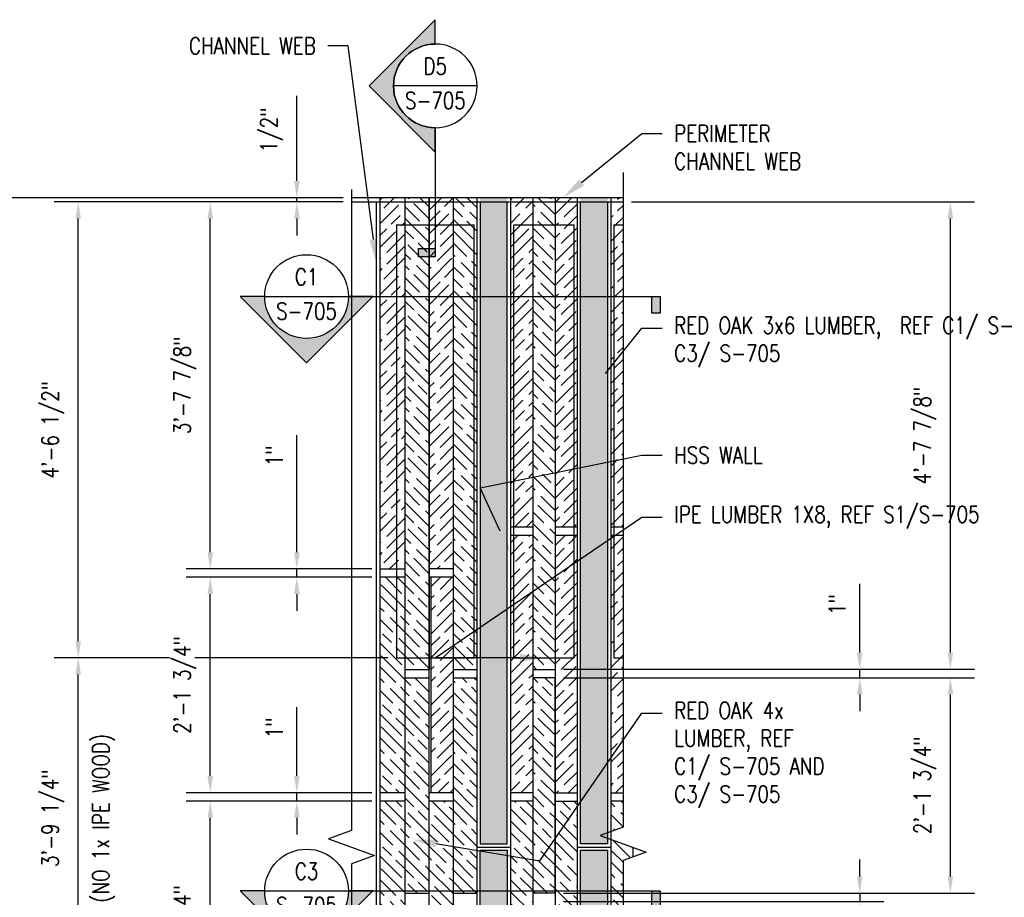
# Model space of a CAD drawing. Header units: inches. Extents: x -39 to 824, y 26 to 218.
# Tile 12 of 13: x 204 to 321, y 113 to 218. Entities that reach past the tile are written whole.
import ezdxf
from ezdxf import colors
from ezdxf.entities.mleader import LeaderData, LeaderLine
from ezdxf.enums import TextEntityAlignment as Align
from ezdxf.math import Vec2, Vec3

# ---------------------------------------------------------------- set-up
doc = ezdxf.new("R2010")
doc.units = ezdxf.units.IN
doc.header["$MEASUREMENT"] = 0
for name, color, linetype in [('A-DETL-MEDM', 3, 'Continuous'), ('A-DETL-THIN', 1, 'Continuous'), ('G-ANNO-SYMB', 2, 'Continuous'), ('S-ANNO-DIMS', 1, 'Continuous'), ('S-ANNO-NOTE', 2, 'Continuous')]:
    doc.layers.add(name, color=color, linetype=linetype)
doc.layers.add('M-DETL-PATT', color=9, linetype='Continuous', true_color=0x808080)
doc.styles.add('Annotative', font='romans.shx', dxfattribs={"width": 0.8, "height": 0.125})
doc.styles.add('Arial', font='romans.shx', dxfattribs={"width": 0.8})
doc.dimstyles.new('Annotative', dxfattribs={"dimscale": 0, "dimtxt": 0.125, "dimasz": 0.125, "dimexe": 0.18, "dimexo": 0.0625, "dimgap": 0.09375, "dimtad": 1, "dimdec": 3, "dimzin": 3, "dimdsep": 46, "dimlunit": 4, "dimtxsty": 'Annotative', "dimcen": 0.09, "dimclrt": 2, "dimazin": 2, "dimtfac": 1, "dimtdec": 3, "dimtmove": 0, "dimatfit": 0, "dimfxl": 1, "dimtfill": 1, "dimfrac": 2, "dimtolj": 1, "dimtzin": 0, "dimarcsym": 0})
pattern_1 = [(45, (-246.8978, -37.039), (2.12132, -2.12132), [5, -1]), (45, (-246.8978, -38.453), (2.12132, -2.12132), [3, -0.75, 1.5, -0.75]), (45, (-247.2518, -40.221), (2.12132, -2.12132), [5, -1])]
pattern_2 = [(135, (-90.2358, -29.059), (2.12132, 2.12132), [5, -1]), (135, (-88.8208, -29.059), (2.12132, 2.12132), [3, -0.75, 1.5, -0.75]), (135, (-87.0538, -29.412), (2.12132, 2.12132), [5, -1])]

# ---------------------------------------------------------------- blocks, each defined once
blk = doc.blocks.new('*D37')
at = {"layer": 'Defpoints', "color": 0, "transparency": 16777216}
for p in [(243.15, 196.48), (199.09, 41.23), (243.15, 41.23)]:
    blk.add_point(p, dxfattribs=at)
at = {"layer": 'S-ANNO-DIMS', "color": 0, "lineweight": -2, "transparency": 16777216}
for p, q in [((242.15, 196.48), (196.21, 196.48)), ((199.09, 194.48), (199.09, 43.23)), ((242.15, 41.23), (196.21, 41.23))]:
    blk.add_line(p, q, dxfattribs=at)
at = {"layer": 'S-ANNO-DIMS', "color": 0, "transparency": 16777216}
for points in [[(198.75, 194.48), (199.42, 194.48), (199.09, 196.48)], [(198.75, 43.23), (199.42, 43.23), (199.09, 41.23)]]:
    blk.add_solid(points, dxfattribs=at)
at = {"layer": 'S-ANNO-DIMS', "color": 2, "lineweight": -3, "transparency": 16777216, "insert": (196.06, 118.86), "char_height": 2, "width": 19.3471, "attachment_point": 5, "rotation": 90, "style": 'Annotative'}
blk.add_mtext('\\A1;12\'-11 1/4"', dxfattribs=at)
blk = doc.blocks.new('*D39')
at = {"layer": 'Defpoints', "color": 0, "transparency": 16777216}
for p in [(226.28, 124.36), (246.59, 124.36), (246.59, 98.61)]:
    blk.add_point(p, dxfattribs=at)
at = {"layer": 'S-ANNO-DIMS', "color": 0, "lineweight": -2, "transparency": 16777216}
for p, q in [((245.59, 124.36), (223.4, 124.36)), ((226.28, 100.61), (226.28, 122.36)), ((245.59, 98.61), (223.4, 98.61))]:
    blk.add_line(p, q, dxfattribs=at)
at = {"layer": 'S-ANNO-DIMS', "color": 0, "transparency": 16777216}
for points in [[(225.95, 122.36), (226.62, 122.36), (226.28, 124.36)], [(225.95, 100.61), (226.62, 100.61), (226.28, 98.61)]]:
    blk.add_solid(points, dxfattribs=at)
at = {"layer": 'S-ANNO-DIMS', "color": 2, "lineweight": -3, "transparency": 16777216, "insert": (223.26, 108.46), "char_height": 2, "width": 15.7293, "attachment_point": 5, "rotation": 90, "style": 'Annotative'}
blk.add_mtext('\\A1;2\'-1 3/4"', dxfattribs=at)
blk = doc.blocks.new('*D40')
at = {"layer": 'Defpoints', "color": 0, "transparency": 16777216}
for p in [(226.28, 151.11), (246.59, 151.11), (246.59, 125.36)]:
    blk.add_point(p, dxfattribs=at)
at = {"layer": 'S-ANNO-DIMS', "color": 0, "lineweight": -2, "transparency": 16777216}
for p, q in [((245.59, 151.11), (223.4, 151.11)), ((226.28, 127.36), (226.28, 149.11)), ((245.59, 125.36), (223.4, 125.36))]:
    blk.add_line(p, q, dxfattribs=at)
at = {"layer": 'S-ANNO-DIMS', "color": 0, "transparency": 16777216}
for points in [[(225.95, 149.11), (226.62, 149.11), (226.28, 151.11)], [(225.95, 127.36), (226.62, 127.36), (226.28, 125.36)]]:
    blk.add_solid(points, dxfattribs=at)
at = {"layer": 'S-ANNO-DIMS', "color": 2, "lineweight": -3, "transparency": 16777216, "insert": (223.26, 138.23), "char_height": 2, "width": 15.7293, "attachment_point": 5, "rotation": 90, "style": 'Annotative', "bg_fill": 3, "box_fill_scale": 1.25, "bg_fill_color": 256, "bg_fill_true_color": 13158600, "bg_fill_transparency": 0}
blk.add_mtext('\\A1;2\'-1 3/4"', dxfattribs=at)
blk = doc.blocks.new('*D41')
at = {"layer": 'Defpoints', "color": 0, "transparency": 16777216}
for p in [(226.28, 195.98), (243.15, 195.98), (246.59, 152.11)]:
    blk.add_point(p, dxfattribs=at)
at = {"layer": 'S-ANNO-DIMS', "color": 0, "lineweight": -2, "transparency": 16777216}
for p, q in [((242.15, 195.98), (223.4, 195.98)), ((226.28, 154.11), (226.28, 193.98)), ((245.59, 152.11), (223.4, 152.11))]:
    blk.add_line(p, q, dxfattribs=at)
at = {"layer": 'S-ANNO-DIMS', "color": 0, "transparency": 16777216}
for points in [[(225.95, 193.98), (226.62, 193.98), (226.28, 195.98)], [(225.95, 154.11), (226.62, 154.11), (226.28, 152.11)]]:
    blk.add_solid(points, dxfattribs=at)
at = {"layer": 'S-ANNO-DIMS', "color": 2, "lineweight": -3, "transparency": 16777216, "insert": (223.26, 174.04), "char_height": 2, "width": 15.7293, "attachment_point": 5, "rotation": 90, "style": 'Annotative'}
blk.add_mtext('\\A1;3\'-7 7/8"', dxfattribs=at)
blk = doc.blocks.new('*D44')
at = {"layer": 'Defpoints', "color": 0, "transparency": 16777216}
for p in [(267.49, 139.11), (314.72, 139.11), (267.49, 113.36)]:
    blk.add_point(p, dxfattribs=at)
at = {"layer": 'S-ANNO-DIMS', "color": 0, "lineweight": -2, "transparency": 16777216}
for p, q in [((268.49, 139.11), (317.6, 139.11)), ((314.72, 115.36), (314.72, 137.11)), ((268.49, 113.36), (317.6, 113.36))]:
    blk.add_line(p, q, dxfattribs=at)
at = {"layer": 'S-ANNO-DIMS', "color": 0, "transparency": 16777216}
for points in [[(314.39, 137.11), (315.05, 137.11), (314.72, 139.11)], [(314.39, 115.36), (315.05, 115.36), (314.72, 113.36)]]:
    blk.add_solid(points, dxfattribs=at)
at = {"layer": 'S-ANNO-DIMS', "color": 2, "lineweight": -3, "transparency": 16777216, "insert": (311.7, 126.23), "char_height": 2, "width": 15.7293, "attachment_point": 5, "rotation": 90, "style": 'Annotative'}
blk.add_mtext('\\A1;2\'-1 3/4"', dxfattribs=at)
blk = doc.blocks.new('*D45')
at = {"layer": 'Defpoints', "color": 0, "transparency": 16777216}
for p in [(275.6, 195.98), (314.72, 195.98), (267.49, 140.11)]:
    blk.add_point(p, dxfattribs=at)
at = {"layer": 'S-ANNO-DIMS', "color": 0, "lineweight": -2, "transparency": 16777216}
for p, q in [((276.6, 195.98), (317.6, 195.98)), ((314.72, 142.11), (314.72, 193.98)), ((268.49, 140.11), (317.6, 140.11))]:
    blk.add_line(p, q, dxfattribs=at)
at = {"layer": 'S-ANNO-DIMS', "color": 0, "transparency": 16777216}
for points in [[(314.39, 193.98), (315.05, 193.98), (314.72, 195.98)], [(314.39, 142.11), (315.05, 142.11), (314.72, 140.11)]]:
    blk.add_solid(points, dxfattribs=at)
at = {"layer": 'S-ANNO-DIMS', "color": 2, "lineweight": -3, "transparency": 16777216, "insert": (311.7, 168.04), "char_height": 2, "width": 15.7293, "attachment_point": 5, "rotation": 90, "style": 'Annotative'}
blk.add_mtext('\\A1;4\'-7 7/8"', dxfattribs=at)
blk = doc.blocks.new('*D28')
at = {"layer": 'Defpoints', "color": 0, "transparency": 16777216}
for p in [(210.51, 141.48), (248.55, 141.48), (248.62, 96.23)]:
    blk.add_point(p, dxfattribs=at)
at = {"layer": 'S-ANNO-DIMS', "color": 0, "lineweight": -2, "transparency": 16777216}
for p, q in [((247.55, 141.48), (207.63, 141.48)), ((210.51, 98.23), (210.51, 139.48)), ((247.62, 96.23), (207.63, 96.23))]:
    blk.add_line(p, q, dxfattribs=at)
at = {"layer": 'S-ANNO-DIMS', "color": 0, "transparency": 16777216}
for points in [[(210.18, 139.48), (210.84, 139.48), (210.51, 141.48)], [(210.18, 98.23), (210.84, 98.23), (210.51, 96.23)]]:
    blk.add_solid(points, dxfattribs=at)
at = {"layer": 'S-ANNO-DIMS', "color": 2, "lineweight": -3, "transparency": 16777216, "char_height": 2, "width": 55.7722, "attachment_point": 5, "rotation": 90, "style": 'Annotative'}
for s, insert in [('\\A1;{\\A0;(NO 1x IPE WOOD)\\P}', (213.53, 122.3)), ('\\A1;3\'-9 1/4"', (207.49, 122.3))]:
    blk.add_mtext(s, dxfattribs=dict(at, insert=insert))
blk = doc.blocks.new('*D29')
at = {"layer": 'Defpoints', "color": 0, "transparency": 16777216}
for p in [(210.51, 195.98), (243.15, 195.98), (248.55, 141.48)]:
    blk.add_point(p, dxfattribs=at)
at = {"layer": 'S-ANNO-DIMS', "color": 0, "lineweight": -2, "transparency": 16777216}
for p, q in [((242.15, 195.98), (207.63, 195.98)), ((210.51, 143.48), (210.51, 193.98)), ((247.55, 141.48), (207.63, 141.48))]:
    blk.add_line(p, q, dxfattribs=at)
at = {"layer": 'S-ANNO-DIMS', "color": 0, "transparency": 16777216}
for points in [[(210.18, 193.98), (210.84, 193.98), (210.51, 195.98)], [(210.18, 143.48), (210.84, 143.48), (210.51, 141.48)]]:
    blk.add_solid(points, dxfattribs=at)
at = {"layer": 'S-ANNO-DIMS', "color": 2, "lineweight": -3, "transparency": 16777216, "insert": (207.49, 168.73), "char_height": 2, "width": 15.7293, "attachment_point": 5, "rotation": 90, "style": 'Annotative'}
blk.add_mtext('\\A1;4\'-6 1/2"', dxfattribs=at)
blk = doc.blocks.new('*U21')
at = {"lineweight": -3}
h = blk.add_hatch(color=256, dxfattribs=at)
edge = h.paths.add_edge_path()
edge.add_line((0, 0.3125), (0, 0.4947))
edge.add_line((0, 0.4947), (0.4947, 0))
edge.add_line((0.4947, 0), (0, -0.4947))
edge.add_line((0, -0.4947), (0, -0.3125))
edge.add_arc((0, 0), 0.3125, 270, 450)
blk.add_hatch(color=256, dxfattribs=at).paths.add_polyline_path([(0, -1.2142), (0, -1.2767), (0.125, -1.2767), (0.125, -1.2142)])
for p, q in [((0.4947, 0), (0, 0.4947)), ((-0.3125, 0), (0.3125, 0)), ((0, -0.4947), (0.4947, 0))]:
    blk.add_line(p, q, dxfattribs=at)
at = {"linetype": 'Continuous', "lineweight": -3}
blk.add_line((0, -0.3125), (0, -1.2767), dxfattribs=at)
at = {"lineweight": -3, "flags": 128}
blk.add_lwpolyline([(0, 0.3125), (0, 0.4947), (0.4947, 0), (0, -0.4947), (0, -0.3125, 1), (0, 0.3125)], format="xyb", close=True, dxfattribs=at)
blk.add_lwpolyline([(0.0156, 0.3125), (0.0156, 0.3125)], dxfattribs=at)
blk.add_lwpolyline([(0.0156, 0.3125), (0.0156, 0.3125)], dxfattribs=at)
blk.add_lwpolyline([(0, -1.2142), (0, -1.2767), (0.125, -1.2767), (0.125, -1.2142), (0, -1.2142)], close=True, dxfattribs=at)
at = {"lineweight": -3}
blk.add_circle((0, 0), 0.3125, dxfattribs=at)
at = {"linetype": 'Continuous', "lineweight": -3, "style": 'Arial'}
blk.add_attdef('X#', text='', height=0.0938, dxfattribs=at).set_placement((0, 0.0469), align=Align.BOTTOM_CENTER)
blk.add_attdef('X-###', text='', height=0.0938, dxfattribs=at).set_placement((0, -0.0469), align=Align.TOP_CENTER)
blk = doc.blocks.new('*U47')
at = {"lineweight": -3}
h = blk.add_hatch(color=256, dxfattribs=at)
edge = h.paths.add_edge_path()
edge.add_line((-0.3125, 0), (-0.4947, 0))
edge.add_line((-0.4947, 0), (0, -0.4947))
edge.add_line((0, -0.4947), (0.4947, 0))
edge.add_line((0.4947, 0), (0.3125, 0))
edge.add_arc((0, 0), 0.3125, 180, 360, ccw=False)
blk.add_hatch(color=256, dxfattribs=at).paths.add_polyline_path([(2.5784, 0), (2.6409, 0), (2.6409, -0.125), (2.5784, -0.125)])
for p, q in [((0, -0.4947), (-0.4947, 0)), ((-0.3125, 0), (0.3125, 0)), ((0.4947, 0), (0, -0.4947))]:
    blk.add_line(p, q, dxfattribs=at)
at = {"linetype": 'Continuous', "lineweight": -3}
blk.add_line((0.3125, 0), (2.6409, 0), dxfattribs=at)
at = {"lineweight": -3, "flags": 128}
blk.add_lwpolyline([(-0.3125, 0), (-0.4947, 0), (0, -0.4947), (0.4947, 0), (0.3125, 0, -1), (-0.3125, 0)], format="xyb", close=True, dxfattribs=at)
blk.add_lwpolyline([(2.5784, 0), (2.6409, 0), (2.6409, -0.125), (2.5784, -0.125), (2.5784, 0)], close=True, dxfattribs=at)
blk.add_lwpolyline([(-0.3125, -0.0156), (-0.3125, -0.0156)], dxfattribs=at)
blk.add_lwpolyline([(-0.3125, -0.0156), (-0.3125, -0.0156)], dxfattribs=at)
at = {"lineweight": -3}
blk.add_circle((0, 0), 0.3125, dxfattribs=at)
at = {"linetype": 'Continuous', "lineweight": -3, "style": 'Arial'}
blk.add_attdef('X#', text='', height=0.0938, dxfattribs=at).set_placement((0, 0.0469), align=Align.BOTTOM_CENTER)
blk.add_attdef('X-###', text='', height=0.0938, dxfattribs=at).set_placement((0, -0.0469), align=Align.TOP_CENTER)
blk = doc.blocks.new('*D32')
at = {"layer": 'Defpoints', "color": 0, "transparency": 16777216}
for p in [(246.59, 125.36), (236.63, 124.36), (246.59, 124.36)]:
    blk.add_point(p, dxfattribs=at)
at = {"layer": 'S-ANNO-DIMS', "color": 0, "lineweight": -2, "transparency": 16777216}
for p, q in [((236.63, 127.36), (236.63, 135.59)), ((245.59, 125.36), (233.75, 125.36)), ((236.63, 124.36), (236.63, 125.36)), ((245.59, 124.36), (233.75, 124.36)), ((236.63, 122.36), (236.63, 120.36))]:
    blk.add_line(p, q, dxfattribs=at)
at = {"layer": 'S-ANNO-DIMS', "color": 0, "transparency": 16777216}
for points in [[(236.3, 127.36), (236.97, 127.36), (236.63, 125.36)], [(236.3, 122.36), (236.97, 122.36), (236.63, 124.36)]]:
    blk.add_solid(points, dxfattribs=at)
at = {"layer": 'S-ANNO-DIMS', "color": 2, "lineweight": -3, "transparency": 16777216, "insert": (233.94, 133.1), "char_height": 2, "attachment_point": 5, "rotation": 90, "style": 'Annotative'}
blk.add_mtext('\\A1;1"', dxfattribs=at)
blk = doc.blocks.new('*D33')
at = {"layer": 'Defpoints', "color": 0, "transparency": 16777216}
for p in [(246.59, 152.11), (236.63, 151.11), (246.59, 151.11)]:
    blk.add_point(p, dxfattribs=at)
at = {"layer": 'S-ANNO-DIMS', "color": 0, "lineweight": -2, "transparency": 16777216}
for p, q in [((236.63, 154.11), (236.63, 168.11)), ((245.59, 152.11), (233.75, 152.11)), ((236.63, 151.11), (236.63, 152.11)), ((245.59, 151.11), (233.75, 151.11)), ((236.63, 149.11), (236.63, 147.11))]:
    blk.add_line(p, q, dxfattribs=at)
at = {"layer": 'S-ANNO-DIMS', "color": 0, "transparency": 16777216}
for points in [[(236.3, 154.11), (236.97, 154.11), (236.63, 152.11)], [(236.3, 149.11), (236.97, 149.11), (236.63, 151.11)]]:
    blk.add_solid(points, dxfattribs=at)
at = {"layer": 'S-ANNO-DIMS', "color": 2, "lineweight": -3, "transparency": 16777216, "insert": (233.94, 165.62), "char_height": 2, "attachment_point": 5, "rotation": 90, "style": 'Annotative'}
blk.add_mtext('\\A1;1"', dxfattribs=at)
blk = doc.blocks.new('*D34')
at = {"layer": 'Defpoints', "color": 0, "transparency": 16777216}
for p in [(243.15, 196.48), (236.63, 195.98), (243.15, 195.98)]:
    blk.add_point(p, dxfattribs=at)
at = {"layer": 'S-ANNO-DIMS', "color": 0, "lineweight": -2, "transparency": 16777216}
for p, q in [((236.63, 198.48), (236.63, 208.66)), ((242.15, 196.48), (233.75, 196.48)), ((236.63, 195.98), (236.63, 196.48)), ((242.15, 195.98), (233.75, 195.98)), ((236.63, 193.98), (236.63, 191.98))]:
    blk.add_line(p, q, dxfattribs=at)
at = {"layer": 'S-ANNO-DIMS', "color": 0, "transparency": 16777216}
for points in [[(236.3, 198.48), (236.97, 198.48), (236.63, 196.48)], [(236.3, 193.98), (236.97, 193.98), (236.63, 195.98)]]:
    blk.add_solid(points, dxfattribs=at)
at = {"layer": 'S-ANNO-DIMS', "color": 2, "lineweight": -3, "transparency": 16777216, "insert": (233.61, 204.57), "char_height": 2, "attachment_point": 5, "rotation": 90, "style": 'Annotative'}
blk.add_mtext('\\A1;1/2"', dxfattribs=at)
blk = doc.blocks.new('*D36')
at = {"layer": 'Defpoints', "color": 0, "transparency": 16777216}
for p in [(267.49, 113.36), (303.89, 113.36), (267.49, 112.36)]:
    blk.add_point(p, dxfattribs=at)
at = {"layer": 'S-ANNO-DIMS', "color": 0, "lineweight": -2, "transparency": 16777216}
for p, q in [((303.89, 115.36), (303.89, 117.36)), ((268.49, 113.36), (306.77, 113.36)), ((303.89, 113.36), (303.89, 112.36)), ((268.49, 112.36), (306.77, 112.36)), ((303.89, 110.36), (303.89, 102.12))]:
    blk.add_line(p, q, dxfattribs=at)
at = {"layer": 'S-ANNO-DIMS', "color": 0, "transparency": 16777216}
for points in [[(303.55, 115.36), (304.22, 115.36), (303.89, 113.36)], [(303.55, 110.36), (304.22, 110.36), (303.89, 112.36)]]:
    blk.add_solid(points, dxfattribs=at)
at = {"layer": 'S-ANNO-DIMS', "color": 2, "transparency": 16777216, "insert": (301.2, 104.61), "char_height": 2, "attachment_point": 5, "rotation": 90, "style": 'Annotative', "bg_fill": 3, "box_fill_scale": 1.25, "bg_fill_color": 256, "bg_fill_true_color": 13158600, "bg_fill_transparency": 0}
blk.add_mtext('\\A1;1"', dxfattribs=at)
blk = doc.blocks.new('*D27')
at = {"layer": 'Defpoints', "color": 0, "transparency": 16777216}
for p in [(267.49, 140.11), (303.89, 140.11), (267.49, 139.11)]:
    blk.add_point(p, dxfattribs=at)
at = {"layer": 'S-ANNO-DIMS', "color": 0, "lineweight": -2, "transparency": 16777216}
for p, q in [((303.89, 142.11), (303.89, 150.34)), ((268.49, 140.11), (306.77, 140.11)), ((303.89, 139.11), (303.89, 140.11)), ((268.49, 139.11), (306.77, 139.11)), ((303.89, 137.11), (303.89, 135.11))]:
    blk.add_line(p, q, dxfattribs=at)
at = {"layer": 'S-ANNO-DIMS', "color": 0, "transparency": 16777216}
for points in [[(303.55, 142.11), (304.22, 142.11), (303.89, 140.11)], [(303.55, 137.11), (304.22, 137.11), (303.89, 139.11)]]:
    blk.add_solid(points, dxfattribs=at)
at = {"layer": 'S-ANNO-DIMS', "color": 2, "transparency": 16777216, "insert": (301.2, 147.85), "char_height": 2, "attachment_point": 5, "rotation": 90, "style": 'Annotative', "bg_fill": 3, "box_fill_scale": 1.25, "bg_fill_color": 256, "bg_fill_true_color": 13158600, "bg_fill_transparency": 0}
blk.add_mtext('\\A1;1"', dxfattribs=at)

msp = doc.modelspace()

# ---------------------------------------------------------------- hatches: boundary and pattern name
at = {"layer": 'M-DETL-PATT', "lineweight": -3}
h = msp.add_hatch(dxfattribs=at)
h.set_pattern_fill('FP_3', color=8, style=0, pattern_type=2)
h.set_pattern_definition(pattern_1)
h.paths.add_polyline_path([(246.5903, 152.1064), (249.5328, 152.1064), (249.5328, 196.4814), (246.5903, 196.4814)])
h = msp.add_hatch(dxfattribs=at)
h.set_pattern_fill('FP_4', color=8, style=0, pattern_type=2)
h.set_pattern_definition(pattern_2)
h.paths.add_polyline_path([(249.5328, 140.1064), (252.4753, 140.1064), (252.4753, 196.4814), (249.5328, 196.4814)])
h = msp.add_hatch(dxfattribs=at)
h.set_pattern_fill('FP_3', color=8, style=0, pattern_type=2)
h.set_pattern_definition(pattern_1)
h.paths.add_polyline_path([(252.4441, 152.1064), (255.2616, 152.1064), (255.2929, 196.4814), (252.4753, 196.4814)])
h = msp.add_hatch(dxfattribs=at)
h.set_pattern_fill('FP_4', color=8, style=0, pattern_type=2)
h.set_pattern_definition(pattern_2)
h.paths.add_polyline_path([(255.3029, 140.1064), (258.1628, 140.1064), (258.1528, 196.4814), (255.2929, 196.4814)])
h = msp.add_hatch(dxfattribs=at)
h.set_pattern_fill('FP_2', color=8, style=0, pattern_type=2)
h.set_pattern_definition([(0, (-82.2328, -20.30495), (0, 0.79968), []), (315, (-82.2328, -20.30495), (0.7996812, 0), [1.131, -1.131]), (45, (-82.2328, -20.30495), (0.7996812, 0), [1.131, -1.131])])
h.paths.add_polyline_path([(273.7572, 41.7314), (273.7572, 118.4814), (270.5072, 118.4814), (270.5072, 41.7314)])
h.paths.add_polyline_path([(261.7778, 41.7314), (261.7778, 118.4814), (258.5278, 118.4814), (258.5278, 41.7314)])
h.paths.add_polyline_path([(261.7778, 119.2314), (261.7778, 196.4814), (258.5278, 196.4814), (258.5278, 119.2314)])
h.paths.add_polyline_path([(273.7572, 119.2314), (273.7572, 196.4814), (270.5072, 196.4814), (270.5072, 119.2314)])
h = msp.add_hatch(dxfattribs=at)
h.set_pattern_fill('FP_3', color=8, style=0, pattern_type=2)
h.set_pattern_definition(pattern_1)
h.paths.add_polyline_path([(264.8178, 157.1064), (264.8178, 196.4814), (262.1528, 196.4814), (262.1528, 157.1064)])
h = msp.add_hatch(dxfattribs=at)
h.set_pattern_fill('FP_4', color=8, style=0, pattern_type=2)
h.set_pattern_definition(pattern_2)
h.paths.add_polyline_path([(264.8178, 140.1064), (267.4878, 140.1064), (267.4878, 196.4814), (264.8178, 196.4814), (264.8178, 157.1064)])
h = msp.add_hatch(dxfattribs=at)
h.set_pattern_fill('FP_3', color=8, style=0, pattern_type=2)
h.set_pattern_definition(pattern_1)
h.paths.add_polyline_path([(270.1528, 157.1064), (270.1528, 196.4814), (267.4878, 196.4814), (267.4878, 157.1064)])
h = msp.add_hatch(dxfattribs=at)
h.set_pattern_fill('FP_3', color=8, style=0, pattern_type=2)
h.set_pattern_definition(pattern_1)
h.paths.add_polyline_path([(274.1322, 157.1064), (275.6013, 157.1064), (275.6013, 196.4814), (274.1322, 196.4814)])
h = msp.add_hatch(dxfattribs=at)
h.set_pattern_fill('FP_3', color=8, style=0, pattern_type=2)
h.set_pattern_definition(pattern_1)
h.paths.add_polyline_path([(264.8178, 125.3564), (264.8178, 156.1064), (262.1528, 156.1064), (262.1528, 125.3564)])
h = msp.add_hatch(dxfattribs=at)
h.set_pattern_fill('FP_3', color=8, style=0, pattern_type=2)
h.set_pattern_definition(pattern_1)
h.paths.add_polyline_path([(267.488, 125.3564), (270.1528, 125.3564), (270.1528, 156.1064), (267.4878, 156.1064), (267.488, 139.1064)])
h = msp.add_hatch(dxfattribs=at)
h.set_pattern_fill('FP_3', color=8, style=0, pattern_type=2)
h.set_pattern_definition(pattern_1)
h.paths.add_polyline_path([(275.6013, 125.3564), (275.6013, 156.1064), (274.1322, 156.1064), (274.1322, 125.3564)])
h = msp.add_hatch(dxfattribs=at)
h.set_pattern_fill('FP_4', color=8, style=0, pattern_type=2)
h.set_pattern_definition(pattern_2)
h.paths.add_polyline_path([(249.5328, 125.3564), (249.5328, 151.1064), (246.5903, 151.1064), (246.5903, 125.3564)])
h = msp.add_hatch(dxfattribs=at)
h.set_pattern_fill('FP_3', color=8, style=0, pattern_type=2)
h.set_pattern_definition(pattern_1)
h.paths.add_polyline_path([(255.2929, 125.3564), (255.2929, 151.1064), (252.6528, 151.1064), (252.6528, 125.3564)])
h = msp.add_hatch(dxfattribs=at)
h.set_pattern_fill('FP_4', color=8, style=0, pattern_type=2)
h.set_pattern_definition(pattern_2)
h.paths.add_polyline_path([(252.4128, 113.3564), (252.4128, 139.1064), (249.5332, 139.1064), (249.5335, 113.3564)])
h = msp.add_hatch(dxfattribs=at)
h.set_pattern_fill('FP_4', color=8, style=0, pattern_type=2)
h.set_pattern_definition(pattern_2)
h.paths.add_polyline_path([(258.1729, 113.3564), (258.1729, 139.1064), (255.2932, 139.1064), (255.2935, 113.3564)])
h = msp.add_hatch(dxfattribs=at)
h.set_pattern_fill('FP_4', color=8, style=0, pattern_type=2)
h.set_pattern_definition(pattern_2)
h.paths.add_polyline_path([(267.488, 113.3564), (267.488, 139.1064), (264.8182, 139.1064), (264.8185, 113.3564)])
h = msp.add_hatch(dxfattribs=at)
h.set_pattern_fill('FP_4', color=8, style=0, pattern_type=2)
h.set_pattern_definition(pattern_2)
h.paths.add_polyline_path([(246.5903, 98.6064), (249.5335, 98.6064), (249.5332, 124.3564), (246.5903, 124.3564), (246.5903, 112.3564)])
h = msp.add_hatch(dxfattribs=at)
h.set_pattern_fill('FP_4', color=8, style=0, pattern_type=2)
h.set_pattern_definition(pattern_2)
h.paths.add_polyline_path([(255.2929, 98.6064), (255.2929, 124.3564), (252.4128, 124.3564), (252.4128, 98.6064)])
h = msp.add_hatch(dxfattribs=at)
h.set_pattern_fill('FP_4', color=8, style=0, pattern_type=2)
h.set_pattern_definition(pattern_2)
h.paths.add_polyline_path([(264.8178, 93.6064), (264.8178, 124.3564), (262.1528, 124.3564), (262.1528, 93.6064)])
h = msp.add_hatch(dxfattribs=at)
h.set_pattern_fill('FP_4', color=8, style=0, pattern_type=2)
h.set_pattern_definition(pattern_2)
h.paths.add_polyline_path([(270.1528, 93.6064), (270.1528, 124.3564), (267.488, 124.3564), (267.4878, 93.6064)])
h = msp.add_hatch(dxfattribs=at)
h.set_pattern_fill('FP_4', color=8, style=0, pattern_type=2)
h.set_pattern_definition(pattern_2)
h.paths.add_polyline_path([(274.1322, 93.6064), (275.6013, 93.6064), (275.6013, 117.2412), (276.7972, 117.6764), (276.7972, 118.8059), (274.1322, 119.7759)])
h.paths.add_polyline_path([(274.1322, 120.7065), (275.6013, 121.2412), (275.6013, 124.3564), (274.1322, 124.3564)])

# ---------------------------------------------------------------- linework, layer by layer
at = {"layer": 'A-DETL-MEDM', "lineweight": -3}
for p, q in [((275.6013, 196.4814), (243.1528, 196.4814)), ((246.5903, 41.7314), (246.5903, 196.4814)), ((258.1528, 196.4814), (258.1528, 41.7314)), ((262.1528, 196.4814), (262.1528, 41.7314)), ((274.1322, 196.4814), (274.1322, 41.7314)), ((243.1528, 195.9814), (275.6013, 195.9814)), ((246.1528, 41.7314), (246.1528, 195.9814)), ((258.5278, 195.9814), (258.5278, 119.2314)), ((261.7778, 119.2314), (261.7778, 195.9814)), ((270.1322, 195.9814), (270.1322, 41.7314)), ((270.5072, 119.2314), (270.5072, 195.9814)), ((273.7572, 195.9814), (273.7572, 119.2314)), ((258.1528, 118.8564), (262.1528, 118.8564)), ((258.5278, 119.2314), (261.7778, 119.2314)), ((270.1322, 118.8564), (274.1322, 118.8564)), ((273.7572, 119.2314), (270.5072, 119.2314)), ((258.5278, 41.7314), (258.5278, 118.4814)), ((258.5278, 118.4814), (261.7778, 118.4814)), ((261.7778, 118.4814), (261.7778, 41.7314)), ((270.5072, 41.7314), (270.5072, 118.4814)), ((270.5072, 118.4814), (273.7572, 118.4814)), ((273.7572, 118.4814), (273.7572, 41.7314))]:
    msp.add_line(p, q, dxfattribs=at)
at = {"layer": 'A-DETL-THIN', "lineweight": -3}
for p, q in [((275.6013, 199.4814), (275.6013, 121.2412)), ((249.5328, 196.4814), (249.5328, 141.4814)), ((252.4128, 196.4814), (252.4128, 41.7314)), ((252.4753, 140.1064), (252.4753, 196.4814)), ((255.2929, 196.4814), (255.2929, 41.7314)), ((264.8178, 196.4814), (264.8178, 41.7314)), ((267.4878, 196.4814), (267.4878, 41.7314)), ((270.1528, 157.1064), (270.1528, 196.4814)), ((248.5484, 193.2314), (248.5484, 141.4814)), ((248.5484, 193.2314), (257.7984, 193.2314)), ((257.7984, 141.4814), (257.7984, 193.2314)), ((262.5279, 193.2314), (262.5279, 141.4814)), ((262.5279, 193.2314), (269.7778, 193.2314)), ((269.7778, 141.4814), (269.7778, 193.2314)), ((274.5073, 193.2314), (274.5073, 141.4814)), ((274.5073, 193.2314), (275.6013, 193.2314)), ((264.8178, 157.1064), (262.1528, 157.1064)), ((270.1528, 157.1064), (267.4878, 157.1064)), ((275.6013, 157.1064), (274.1322, 157.1064)), ((264.8178, 156.1064), (262.1528, 156.1064)), ((270.1528, 156.1064), (267.4878, 156.1064)), ((270.1528, 125.3564), (270.1528, 156.1064)), ((275.6013, 156.1064), (274.1322, 156.1064)), ((246.5903, 152.1064), (249.5328, 152.1064)), ((255.2929, 152.1064), (252.4128, 152.1064)), ((249.5328, 151.1064), (246.5903, 151.1064)), ((255.2929, 151.1064), (252.4128, 151.1064)), ((252.6528, 151.1064), (252.6528, 125.3564)), ((249.5332, 144.1064), (249.5335, 113.3564)), ((255.2932, 144.1064), (255.2935, 113.3564)), ((258.1729, 113.3564), (258.1729, 144.1064)), ((248.5484, 141.4814), (257.7984, 141.4814)), ((249.5335, 141.4814), (249.5335, 41.7314)), ((262.5279, 141.4814), (269.7778, 141.4814)), ((274.5073, 141.4814), (275.6013, 141.4814)), ((249.5328, 140.1064), (252.4753, 140.1064)), ((255.2929, 140.1064), (258.1729, 140.1064)), ((264.8178, 140.1064), (267.4878, 140.1064)), ((249.5328, 139.1064), (252.4128, 139.1064)), ((255.2929, 139.1064), (258.1729, 139.1064)), ((267.488, 139.1064), (264.8178, 139.1064)), ((264.8182, 139.1064), (264.8185, 113.3564)), ((267.488, 113.3564), (267.488, 139.1064)), ((249.5335, 125.3564), (246.5903, 125.3564)), ((255.2929, 125.3564), (252.4128, 125.3564)), ((264.8178, 125.3564), (262.1528, 125.3564)), ((267.4878, 125.3564), (270.1528, 125.3564)), ((274.1322, 125.3564), (275.6013, 125.3564)), ((249.5335, 124.3564), (246.5903, 124.3564)), ((255.2929, 124.3564), (252.4128, 124.3564)), ((264.8178, 124.3564), (262.1528, 124.3564)), ((267.4878, 124.3564), (270.1528, 124.3564)), ((270.1528, 41.7314), (270.1528, 124.3564)), ((275.6013, 124.3564), (274.1322, 124.3564)), ((276.7972, 117.6764), (276.7972, 118.8059)), ((275.6013, 117.2412), (275.6013, 38.2314)), ((249.5335, 113.3564), (252.4128, 113.3564)), ((255.2929, 113.3564), (258.1729, 113.3564)), ((267.488, 113.3564), (264.8178, 113.3564))]:
    msp.add_line(p, q, dxfattribs=at)
for points in [[(243.1528, 197.4814), (243.1528, 120.8564), (240.4053, 119.8564), (245.9003, 117.8564), (243.1528, 116.8564), (243.1528, 40.2314)], [(275.6013, 121.2412), (272.8538, 120.2412), (278.3487, 118.2412), (275.6013, 117.2412)]]:
    msp.add_lwpolyline(points, dxfattribs=at)

# ---------------------------------------------------------------- block references
at = {"layer": 'G-ANNO-SYMB', "lineweight": -3}
ref = msp.add_blockref('*U21', (253.1756, 209.8448), dxfattribs=dict(at, xscale=-16, yscale=16, zscale=16))
ref.add_attrib('X-###', 'S-705', dxfattribs={"layer": '0', "color": 1, "linetype": 'Continuous', "lineweight": -2, "height": 2, "style": 'Annotative', "width": 0.796875}).set_placement((253.1756, 209.0948), align=Align.TOP_CENTER)
ref.add_attrib('X#', 'D5', dxfattribs={"layer": '0', "color": 1, "linetype": 'Continuous', "lineweight": -2, "height": 2, "style": 'Annotative', "width": 0.796875}).set_placement((253.1756, 210.5948), align=Align.BOTTOM_CENTER)
ref = msp.add_blockref('*U47', (237.7913, 184.6669), dxfattribs=dict(at, xscale=16, yscale=16, zscale=16))
ref.add_attrib('X-###', 'S-705', dxfattribs={"layer": '0', "color": 1, "linetype": 'Continuous', "lineweight": -2, "height": 2, "style": 'Annotative', "width": 0.796875}).set_placement((237.7913, 183.9169), align=Align.TOP_CENTER)
ref.add_attrib('X#', 'C1', dxfattribs={"layer": '0', "color": 1, "linetype": 'Continuous', "lineweight": -2, "height": 2, "style": 'Annotative', "width": 0.796875}).set_placement((237.7913, 185.4169), align=Align.BOTTOM_CENTER)
ref = msp.add_blockref('*U47', (237.7913, 113.6155), dxfattribs=dict(at, xscale=16, yscale=16, zscale=16))
ref.add_attrib('X-###', 'S-705', dxfattribs={"layer": '0', "color": 1, "linetype": 'Continuous', "lineweight": -2, "height": 2, "style": 'Annotative', "width": 0.796875}).set_placement((237.7913, 112.8655), align=Align.TOP_CENTER)
ref.add_attrib('X#', 'C3', dxfattribs={"layer": '0', "color": 1, "linetype": 'Continuous', "lineweight": -2, "height": 2, "style": 'Annotative', "width": 0.796875}).set_placement((237.7913, 114.3655), align=Align.BOTTOM_CENTER)

# ---------------------------------------------------------------- dimensions: what is measured, and where the dimension line sits
at = {"layer": 'S-ANNO-DIMS', "lineweight": -3}
for base, p1, p2, picture, middle in [((236.6341, 195.9814), (243.1528, 196.4814), (243.1528, 195.9814), '*D34', (236.6341, 204.5719)), ((236.6341, 151.1064), (246.5903, 152.1064), (246.5903, 151.1064), '*D33', (236.6341, 165.6159)), ((236.6341, 124.3564), (246.5903, 125.3564), (246.5903, 124.3564), '*D32', (236.6341, 133.104)), ((226.2829, 124.3564), (246.5903, 98.6064), (246.5903, 124.3564), '*D39', (226.2829, 108.459))]:
    dim = msp.add_linear_dim(base=base, p1=p1, p2=p2, angle=90, dimstyle='Annotative', override={"dimpost": '\\X', "dimtfill": 0}, dxfattribs=at)
    dim.commit()
    dim.dimension.update_dxf_attribs({"geometry": picture, "text_midpoint": middle, "dimtype": 160})
for base, p1, p2, picture, middle in [((199.0881, 41.2314), (243.1528, 196.4814), (243.1528, 41.2314), '*D37', (196.0643, 118.8564)), ((210.5108, 195.9814), (248.5484, 141.4814), (243.1528, 195.9814), '*D29', (207.487, 168.7314)), ((226.2829, 195.9814), (246.5903, 152.1064), (243.1528, 195.9814), '*D41', (223.2591, 174.0439)), ((314.7212, 195.9814), (267.4878, 140.1064), (275.6013, 195.9814), '*D45', (311.6974, 168.0439)), ((314.7212, 139.1064), (267.4878, 113.3564), (267.4878, 139.1064), '*D44', (311.6974, 126.2314))]:
    dim = msp.add_linear_dim(base=base, p1=p1, p2=p2, angle=90, dimstyle='Annotative', override={"dimpost": '\\X', "dimtfill": 0}, dxfattribs=at)
    dim.commit()
    dim.dimension.update_dxf_attribs({"geometry": picture, "text_midpoint": middle})
dim = msp.add_linear_dim(base=(210.5108, 141.4814), p1=(248.6216, 96.2314), p2=(248.5484, 141.4814), angle=90, text='<>\\X{\\A0;(NO 1x IPE WOOD)\\P}', dimstyle='Annotative', override={"dimpost": '\\X', "dimtfill": 0}, dxfattribs=at)
dim.commit()
dim.dimension.update_dxf_attribs({"geometry": '*D28', "text_midpoint": (210.5108, 122.3006), "dimtype": 160})

# ---------------------------------------------------------------- leaders
at = {"layer": 'S-ANNO-NOTE', "lineweight": -3}
ml = msp.add_multileader_mtext('Standard', dxfattribs=at)
ml.set_content('\\pxt3.2,6.4,9.6,12.8,16,19.2,22.4,25.6,28.8,32,35.2,38.4,41.6,44.8,48,51.2,54.4,57.6,60.8,64,67.2,70.4,73.6,76.8,80,83.2,86.4,89.6,92.8,96,99.2,102.4;{\\C256;CHANNEL WEB}', color=2, style='Annotative')
ml.set_leader_properties(color=1)
ml.build(insert=Vec2(0, 0))
ml.multileader.update_dxf_attribs({"text_right_attachment_type": 3, "dogleg_length": 0.36, "arrow_head_size": 2.88, "scale": 16})
ctx = ml.context
ctx.base_point, ctx.scale, ctx.char_height, ctx.arrow_head_size, ctx.landing_gap_size, ctx.plane_origin = Vec3(220.696, 214.6407), 16, 2, 2.88, 1.44, Vec3(248.4692, 158.7177)
ctx.right_attachment, ctx.text_align_type = 3, 2
notes = []
notes.append((ctx, [(0, (1, 1, 0), (242.761, 214.6407), (-1, 0), 2.423, [(0, [(246.1528, 188.632)], 0, [])])]))
ctx.mtext.insert, ctx.mtext.width, ctx.mtext.defined_height, ctx.mtext.alignment, ctx.mtext.flow_direction = Vec3(238.8979, 215.6407), 17.361497, 10.6574, 3, 5
ml = msp.add_multileader_mtext('Standard', dxfattribs=at)
ml.set_content('\\pxt3.2,6.4,9.6,12.8,16,19.2,22.4,25.6,28.8,32,35.2,38.4,41.6,44.8,48,51.2,54.4,57.6,60.8,64,67.2,70.4,73.6,76.8,80,83.2,86.4,89.6,92.8,96,99.2,102.4;{\\C256;PERIMETER\\PCHANNEL WEB}', color=2, style='Annotative')
ml.set_leader_properties(color=1)
ml.build(insert=Vec2(0, 0))
ml.multileader.update_dxf_attribs({"text_right_attachment_type": 3, "dogleg_length": 0.36, "arrow_head_size": 2.88, "scale": 16})
ctx = ml.context
ctx.base_point, ctx.scale, ctx.char_height, ctx.arrow_head_size, ctx.landing_gap_size, ctx.plane_origin = Vec3(280.282, 204.165), 16, 2, 2.88, 1.44, Vec3(261.1311, 158.7177)
ctx.right_attachment = 3
notes.append((ctx, [(0, (1, 1, 0), (277.859, 204.165), (1, 0), 2.423, [(0, [(268.4264, 196.4814)], 0, [])])]))
ctx.mtext.insert, ctx.mtext.width, ctx.mtext.flow_direction = Vec3(281.722, 205.165), 24.041511, 5
ml = msp.add_multileader_mtext('Standard', dxfattribs=at)
ml.set_content('\\pxt3.2,6.4,9.6,12.8,16,19.2,22.4,25.6,28.8,32,35.2,38.4,41.6,44.8,48,51.2,54.4,57.6,60.8,64,67.2,70.4,73.6,76.8,80,83.2,86.4,89.6,92.8,96,99.2,102.4;{\\C256;RED OAK 3x6 LUMBER,  REF C1/ S-705 AND\\PC3/ S-705}', color=2, style='Annotative')
ml.set_leader_properties(color=1)
ml.build(insert=Vec2(0, 0))
ml.multileader.update_dxf_attribs({"text_right_attachment_type": 3, "dogleg_length": 0.36, "arrow_head_size": 2.88, "scale": 16})
ctx = ml.context
ctx.base_point, ctx.scale, ctx.char_height, ctx.arrow_head_size, ctx.landing_gap_size, ctx.plane_origin = Vec3(280.282, 180.8889), 16, 2, 2.88, 1.44, Vec3(261.1311, 135.4416)
ctx.right_attachment = 3
notes.append((ctx, [(0, (1, 1, 0), (277.859, 180.8889), (1, 0), 2.423, [(0, [(271.6946, 173.2053)], 0, [])])]))
ctx.mtext.insert, ctx.mtext.width, ctx.mtext.flow_direction = Vec3(281.722, 182.2222), 33.91463, 5
ml = msp.add_multileader_mtext('Standard', dxfattribs=at)
ml.set_content('\\pxt3.2,6.4,9.6,12.8,16,19.2,22.4,25.6,28.8,32,35.2,38.4,41.6,44.8,48,51.2,54.4,57.6,60.8,64,67.2,70.4,73.6,76.8,80,83.2,86.4,89.6,92.8,96,99.2,102.4;{\\C256;HSS WALL}', color=2, style='Annotative')
ml.set_leader_properties(color=1)
ml.build(insert=Vec2(0, 0))
ml.multileader.update_dxf_attribs({"text_right_attachment_type": 3, "dogleg_length": 0.36, "arrow_head_size": 2.88, "scale": 16})
ctx = ml.context
ctx.base_point, ctx.scale, ctx.char_height, ctx.arrow_head_size, ctx.landing_gap_size, ctx.plane_origin = Vec3(280.282, 165.7049), 16, 2, 2.88, 1.44, Vec3(261.1311, 115.8503)
ctx.right_attachment = 3
notes.append((ctx, [(0, (1, 1, 0), (277.859, 165.7049), (1, 0), 2.423, [(1, [(262.1528, 154.0218), (258.5278, 161.7849)], 0, [])])]))
ctx.mtext.insert, ctx.mtext.width, ctx.mtext.flow_direction = Vec3(281.722, 166.7049), 13.63438, 5
ml = msp.add_multileader_mtext('Standard', dxfattribs=at)
ml.set_content('{\\C256;IPE LUMBER 1X8, REF S1/S-705}', color=2, style='Annotative')
ml.set_leader_properties(color=1)
ml.build(insert=Vec2(0, 0))
ml.multileader.update_dxf_attribs({"text_right_attachment_type": 3, "dogleg_length": 0.36, "arrow_head_size": 2.88, "scale": 16})
ctx = ml.context
ctx.base_point, ctx.scale, ctx.char_height, ctx.arrow_head_size, ctx.landing_gap_size, ctx.plane_origin = Vec3(280.282, 158.2917), 16, 2, 2.88, 1.44, Vec3(261.1311, 77.4249)
ctx.right_attachment = 3
notes.append((ctx, [(0, (1, 1, 0), (277.859, 158.2917), (1, 0), 2.423, [(1, [(266.1529, 141.4814), (253.1734, 141.4814)], 0, [])])]))
ctx.mtext.insert, ctx.mtext.width, ctx.mtext.flow_direction = Vec3(281.722, 159.625), 22.222657, 5
ml = msp.add_multileader_mtext('Standard', dxfattribs=at)
ml.set_content('{\\C256;TOP OF INTERIOR DOOR PLATE}', color=2, style='Annotative')
ml.set_leader_properties(color=1)
ml.build(insert=Vec2(0, 0))
ml.multileader.update_dxf_attribs({"text_right_attachment_type": 3, "dogleg_length": 0.36, "arrow_head_size": 2.16, "scale": 12})
ctx = ml.context
ctx.base_point, ctx.scale, ctx.char_height, ctx.arrow_head_size, ctx.landing_gap_size, ctx.plane_origin = Vec3(86.7124, 144.0821), 12, 1.5, 2.16, 1.08, Vec3(68.1672, 98.6348)
ctx.right_attachment = 3
notes.append((ctx, [(0, (1, 1, 0), (84.8952, 144.0821), (1, 0), 1.8173, [(0, [(75.4625, 136.3985)], 0, [])])]))
ctx.mtext.insert, ctx.mtext.width, ctx.mtext.flow_direction = Vec3(87.7924, 144.8321), 18.031133, 5
ml = msp.add_multileader_mtext('Standard', dxfattribs=at)
ml.set_content('\\pxt3.2,6.4,9.6,12.8,16,19.2,22.4,25.6,28.8,32,35.2,38.4,41.6,44.8,48,51.2,54.4,57.6,60.8,64,67.2,70.4,73.6,76.8,80,83.2,86.4,89.6,92.8,96,99.2,102.4;{\\C256;LEADING EDGE OF DOOR}', color=2, style='Annotative')
ml.set_leader_properties(color=1)
ml.build(insert=Vec2(0, 0))
ml.multileader.update_dxf_attribs({"text_right_attachment_type": 3, "dogleg_length": 0.36, "arrow_head_size": 2.16, "scale": 12})
ctx = ml.context
ctx.base_point, ctx.scale, ctx.char_height, ctx.arrow_head_size, ctx.landing_gap_size, ctx.plane_origin = Vec3(86.7124, 122.9626), 12, 1.5, 2.16, 1.08, Vec3(68.1672, 77.5153)
ctx.right_attachment = 3
notes.append((ctx, [(0, (1, 1, 0), (84.8952, 122.9626), (1, 0), 1.8173, [(0, [(79.8099, 118.8203)], 0, [])])]))
ctx.mtext.insert, ctx.mtext.width, ctx.mtext.flow_direction = Vec3(87.7924, 123.7126), 14.037317, 5
for ctx, leaders in notes:
    for number, flags, end, landing, length, lines in leaders:
        leader = LeaderData()
        leader.index, (leader.has_last_leader_line, leader.has_dogleg_vector, leader.attachment_direction) = number, flags
        leader.last_leader_point, leader.dogleg_vector, leader.dogleg_length = Vec3(end), Vec3(landing), length
        for number, points, colour, breaks in lines:
            line = LeaderLine()
            line.index, line.vertices, line.color, line.breaks = number, Vec3.list(points), colors.encode_raw_color(colour), breaks
            leader.lines.append(line)
        ctx.leaders.append(leader)

# ---------------------------------------------------------------- next in the draw order: dimensions: what is measured, and where the dimension line sits
at = {"layer": 'S-ANNO-DIMS', "lineweight": -3}
dim = msp.add_linear_dim(base=(226.2829, 151.1064), p1=(246.5903, 125.3564), p2=(246.5903, 151.1064), angle=90, dimstyle='Annotative', override={"dimpost": '\\X', "dimtfill": 1}, dxfattribs=at)
dim.commit()
dim.dimension.update_dxf_attribs({"geometry": '*D40', "text_midpoint": (226.2829, 138.2314), "dimtype": 160})
at = {"layer": 'S-ANNO-DIMS'}
for base, p1, p2, picture, middle in [((303.8862, 140.1064), (267.488, 139.1064), (267.488, 140.1064), '*D27', (303.8862, 147.854)), ((303.8862, 113.3564), (267.4878, 112.3564), (267.488, 113.3564), '*D36', (303.8862, 104.6088))]:
    dim = msp.add_linear_dim(base=base, p1=p1, p2=p2, angle=90, dimstyle='Annotative', override={"dimpost": '\\X'}, dxfattribs=at)
    dim.commit()
    dim.dimension.update_dxf_attribs({"geometry": picture, "text_midpoint": middle, "dimtype": 160})

# ---------------------------------------------------------------- next in the draw order: leaders
at = {"layer": 'S-ANNO-NOTE', "lineweight": -3}
ml = msp.add_multileader_mtext('Standard', dxfattribs=at)
ml.set_content('\\pxt3.2,6.4,9.6,12.8,16,19.2,22.4,25.6,28.8,32,35.2,38.4,41.6,44.8,48,51.2,54.4,57.6,60.8,64,67.2,70.4,73.6,76.8,80,83.2,86.4,89.6,92.8,96,99.2,102.4;{\\C256;RED OAK 4x\\PLUMBER, REF\\PC1/ S-705 AND\\PC3/ S-705}', color=2, style='Annotative')
ml.set_leader_properties(color=1)
ml.build(insert=Vec2(0, 0))
ml.multileader.update_dxf_attribs({"text_right_attachment_type": 3, "dogleg_length": 0.36, "arrow_head_size": 2.88, "scale": 16})
ctx = ml.context
ctx.base_point, ctx.scale, ctx.char_height, ctx.arrow_head_size, ctx.landing_gap_size, ctx.plane_origin = Vec3(280.282, 134.8688), 16, 2, 2.88, 1.44, Vec3(261.1311, 89.4214)
ctx.right_attachment = 3
notes = []
notes.append((ctx, [(0, (1, 1, 0), (277.859, 134.8688), (1, 0), 2.423, [(1, [(250.3957, 119.7606), (265.6759, 117.2278)], 0, [])])]))
ctx.mtext.insert, ctx.mtext.width, ctx.mtext.flow_direction = Vec3(281.722, 136.2021), 24.041511, 5
for ctx, leaders in notes:
    for number, flags, end, landing, length, lines in leaders:
        leader = LeaderData()
        leader.index, (leader.has_last_leader_line, leader.has_dogleg_vector, leader.attachment_direction) = number, flags
        leader.last_leader_point, leader.dogleg_vector, leader.dogleg_length = Vec3(end), Vec3(landing), length
        for number, points, colour, breaks in lines:
            line = LeaderLine()
            line.index, line.vertices, line.color, line.breaks = number, Vec3.list(points), colors.encode_raw_color(colour), breaks
            leader.lines.append(line)
        ctx.leaders.append(leader)

doc.saveas('drawing.dxf')
